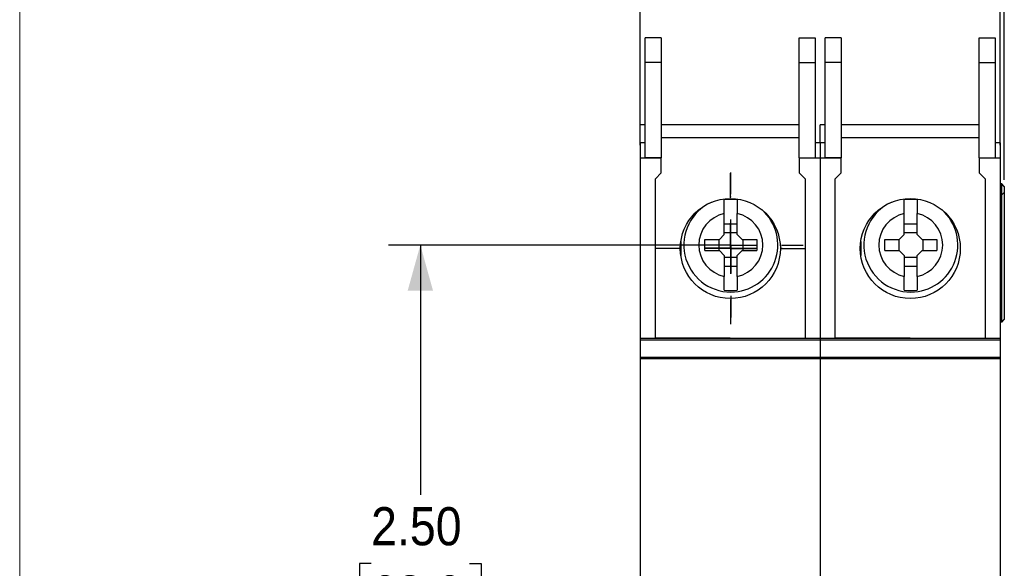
# Model space of a CAD drawing. Header units: inches. Extents: x 0 to 17, y 0 to 11.
# Tile 3 of 14: x 0 to 3.9, y 6 to 8.2. Entities that reach past the tile are written whole.
import ezdxf

# ---------------------------------------------------------------- set-up
doc = ezdxf.new("R2010")
doc.units = ezdxf.units.IN
doc.header["$MEASUREMENT"] = 0
doc.linetypes.add('SLD-Center', pattern=[0.75, 0.6, -0.05, 0.05, -0.05])
doc.linetypes.add('SLD-Solid', pattern=[0])
doc.layers.add('CENTER', color=40, linetype='SLD-Center')
doc.layers.add('SLD-DEFPOINTS', color=7, linetype='Continuous')
doc.layers.add('DIMENSIONS', color=140, linetype='SLD-Solid', lineweight=25)
doc.styles.add('SLDTEXTSTYLE0', font='GOTHIC.TTF', dxfattribs={"width": 0.913})
doc.dimstyles.new('SLDDIMSTYLE1', dxfattribs={"dimtxt": 0.15, "dimasz": 0.18, "dimexe": 0, "dimexo": 0.0625, "dimgap": 0.0375, "dimtad": 0, "dimtih": 1, "dimtoh": 1, "dimrnd": 1e-09, "dimzin": 4, "dimdsep": 46, "dimtxsty": 'SLDTEXTSTYLE0', "dimsah": 1, "dimcen": 0.09, "dimadec": 0, "dimazin": 1, "dimtfac": 1, "dimtofl": 0, "dimtmove": 0, "dimatfit": 3, "dimfxl": 0, "dimfrac": 2, "dimtolj": 1, "dimtzin": 12, "dimarcsym": 0})
doc.dimstyles.new('SLDDIMSTYLE3', dxfattribs={"dimtxt": 0.15, "dimasz": 0.18, "dimexe": 0, "dimexo": 0.0625, "dimgap": 0.0375, "dimtad": 0, "dimtih": 1, "dimtoh": 1, "dimrnd": 1e-09, "dimzin": 12, "dimdsep": 46, "dimtxsty": 'SLDTEXTSTYLE0', "dimsah": 1, "dimcen": 0.09, "dimadec": 0, "dimazin": 3, "dimtfac": 1, "dimtofl": 0, "dimtmove": 0, "dimatfit": 3, "dimfxl": 0, "dimfrac": 2, "dimtolj": 1, "dimtzin": 12, "dimarcsym": 0})

# ---------------------------------------------------------------- blocks, each defined once
blk = doc.blocks.new('Block2')
at = {"color": 7, "linetype": 'SLD-Solid', "lineweight": 18}
blk.add_line((0, 0), (0, 11), dxfattribs=at)
blk = doc.blocks.new('_D_7')
at = {"layer": 'DIMENSIONS'}
for p, q in [((2.7499, 7.3212), (1.4525, 7.3212)), ((1.5775, 7.3212), (1.5775, 6.339)), ((1.3835, 6.0681), (1.3378, 6.0681)), ((1.3378, 6.0681), (1.3378, 5.83)), ((1.7714, 6.0681), (1.8171, 6.0681)), ((1.8171, 6.0681), (1.8171, 5.83)), ((1.3378, 5.83), (1.3835, 5.83)), ((1.8171, 5.83), (1.7714, 5.83)), ((1.5775, 4.8173), (1.5775, 5.7995)), ((2.7499, 4.8173), (1.4525, 4.8173))]:
    blk.add_line(p, q, dxfattribs=at)
for points in [[(1.5775, 7.3212), (1.5275, 7.1412), (1.6275, 7.1412)], [(1.5775, 4.8173), (1.6275, 4.9973), (1.5275, 4.9973)]]:
    blk.add_solid(points, dxfattribs=at)
at = {"layer": 'DIMENSIONS', "char_height": 0.15, "attachment_point": 1, "style": 'SLDTEXTSTYLE0'}
for s, insert in [('2.50', (1.3835, 6.2902)), ('63.6', (1.3835, 6.0216))]:
    blk.add_mtext(s, dxfattribs=dict(at, insert=insert))
blk = doc.blocks.new('_D_8')
at = {"layer": 'DIMENSIONS'}
for p, q in [((2.4436, 7.7137), (2.4436, 8.776)), ((3.861, 7.7137), (3.861, 8.776)), ((2.4436, 8.651), (2.7811, 8.651)), ((2.9583, 8.6499), (2.9126, 8.6499)), ((2.9126, 8.6499), (2.9126, 8.4118)), ((3.3462, 8.6499), (3.392, 8.6499)), ((3.392, 8.6499), (3.392, 8.4118)), ((3.861, 8.651), (3.5235, 8.651)), ((2.9126, 8.4118), (2.9583, 8.4118)), ((3.392, 8.4118), (3.3462, 8.4118))]:
    blk.add_line(p, q, dxfattribs=at)
for points in [[(2.4436, 8.651), (2.6236, 8.601), (2.6236, 8.701)], [(3.861, 8.651), (3.681, 8.701), (3.681, 8.601)]]:
    blk.add_solid(points, dxfattribs=at)
at = {"layer": 'DIMENSIONS', "char_height": 0.15, "attachment_point": 1, "style": 'SLDTEXTSTYLE0'}
for s, insert in [('1.42', (2.9583, 8.872)), ('36.0', (2.9583, 8.6034))]:
    blk.add_mtext(s, dxfattribs=dict(at, insert=insert))
blk = doc.blocks.new('_D_9')
at = {"layer": 'DIMENSIONS'}
for p, q in [((2.4436, 7.7137), (2.4436, 9.5998)), ((3.8767, 7.5781), (3.8767, 9.5998)), ((2.4436, 9.4748), (2.789, 9.4748)), ((2.9662, 9.4736), (2.9205, 9.4736)), ((2.9205, 9.4736), (2.9205, 9.2355)), ((3.3541, 9.4736), (3.3998, 9.4736)), ((3.3998, 9.4736), (3.3998, 9.2355)), ((3.8767, 9.4748), (3.5314, 9.4748)), ((2.9205, 9.2355), (2.9662, 9.2355)), ((3.3998, 9.2355), (3.3541, 9.2355))]:
    blk.add_line(p, q, dxfattribs=at)
for points in [[(2.4436, 9.4748), (2.6236, 9.4248), (2.6236, 9.5248)], [(3.8767, 9.4748), (3.6967, 9.5248), (3.6967, 9.4248)]]:
    blk.add_solid(points, dxfattribs=at)
at = {"layer": 'DIMENSIONS', "char_height": 0.15, "attachment_point": 1, "style": 'SLDTEXTSTYLE0'}
for s, insert in [('1.43', (2.9662, 9.6957)), ('36.4', (2.9662, 9.4271))]:
    blk.add_mtext(s, dxfattribs=dict(at, insert=insert))
blk = doc.blocks.new('SW_CENTERMARKSYMBOL_1')
at = {"layer": 'CENTER', "color": 0}
for p, q in [((0, 0.2), (0, 0.2024)), ((0, 0), (0, 0.1)), ((-0.2, 0), (-0.2024, 0)), ((0, 0), (-0.1, 0)), ((0, 0), (0, -0.1)), ((0, 0), (0.1, 0)), ((0.2, 0), (0.2024, 0)), ((0, -0.2), (0, -0.2024))]:
    blk.add_line(p, q, dxfattribs=at)
blk = doc.blocks.new('SW_CENTERMARKSYMBOL_2')
at = {"layer": 'CENTER', "color": 0}
for p, q in [((0, 0.2), (0, 0.2969)), ((0, 0), (0, 0.1)), ((-0.2, 0), (-0.2969, 0)), ((0, 0), (-0.1, 0)), ((0, 0), (0, -0.1)), ((0, 0), (0.1, 0)), ((0.2, 0), (0.2969, 0)), ((0, -0.2), (0, -0.2969))]:
    blk.add_line(p, q, dxfattribs=at)
blk = doc.blocks.new('SW_CENTERMARKSYMBOL_3')
at = {"layer": 'CENTER', "color": 0}
for p, q in [((0, 0.2), (0, 0.285)), ((0, 0), (0, 0.1)), ((-0.2, 0), (-0.285, 0)), ((0, 0), (-0.1, 0)), ((0, 0), (0, -0.1)), ((0, 0), (0.1, 0)), ((0.2, 0), (0.285, 0)), ((0, -0.2), (0, -0.285))]:
    blk.add_line(p, q, dxfattribs=at)

msp = doc.modelspace()

# ---------------------------------------------------------------- linework, layer by layer
for p, q in [((2.5263, 8.1362), (2.4633, 8.1362)), ((2.4633, 8.0386), (2.4633, 8.1362)), ((2.5263, 8.1362), (2.5263, 8.0386)), ((3.0696, 8.1362), (3.1326, 8.1362)), ((3.0696, 8.0386), (3.0696, 8.1362)), ((3.0696, 8.1362), (3.1326, 8.1362)), ((3.0696, 8.1362), (3.0696, 8.1362)), ((3.1326, 8.1362), (3.1326, 8.0386)), ((3.1326, 8.1362), (3.1326, 8.1362)), ((3.235, 8.1362), (3.172, 8.1362)), ((3.172, 8.0386), (3.172, 8.1362)), ((3.235, 8.1362), (3.235, 8.0386)), ((3.7783, 8.1362), (3.8413, 8.1362)), ((3.7783, 8.0386), (3.7783, 8.1362)), ((3.7783, 8.1362), (3.8413, 8.1362)), ((3.7783, 8.1362), (3.7783, 8.1362)), ((3.8413, 8.1362), (3.8413, 8.0386)), ((3.8413, 8.1362), (3.8413, 8.1362)), ((2.4633, 7.6637), (2.4633, 8.0386)), ((2.5263, 8.0386), (2.4633, 8.0386)), ((2.5263, 8.0386), (2.5263, 7.6637)), ((3.0696, 8.0386), (3.1326, 8.0386)), ((3.0696, 7.6637), (3.0696, 8.0386)), ((3.1326, 8.0386), (3.1326, 7.6637)), ((3.172, 7.6637), (3.172, 8.0386)), ((3.235, 8.0386), (3.172, 8.0386)), ((3.235, 8.0386), (3.235, 7.6637)), ((3.7783, 8.0386), (3.8413, 8.0386)), ((3.7783, 7.6637), (3.7783, 8.0386)), ((3.8413, 8.0386), (3.8413, 7.6637)), ((2.4633, 7.7937), (2.4436, 7.7937)), ((2.4436, 7.7228), (2.4436, 7.7937)), ((3.0696, 7.7937), (2.5263, 7.7937)), ((3.172, 7.7937), (3.1523, 7.7937)), ((3.1523, 7.7228), (3.1523, 7.7937)), ((3.7783, 7.7937), (3.235, 7.7937)), ((2.4633, 7.7228), (2.4436, 7.7228)), ((2.4436, 7.7228), (2.4436, 7.6637)), ((3.0696, 7.7425), (2.5263, 7.7425)), ((3.1523, 7.7228), (3.1326, 7.7228)), ((3.172, 7.7228), (3.1523, 7.7228)), ((3.1523, 7.7228), (3.1523, 7.6637)), ((3.7783, 7.7425), (3.235, 7.7425)), ((3.861, 7.7228), (3.8413, 7.7228)), ((3.861, 7.7228), (3.861, 7.6637)), ((2.4436, 7.6637), (2.4633, 7.6637)), ((2.4436, 7.6637), (2.5263, 7.6637)), ((2.4436, 7.6637), (2.4436, 7.6637)), ((2.4436, 7.6637), (2.4436, 6.9551)), ((2.5263, 7.6637), (2.4633, 7.6637)), ((2.5263, 7.6047), (2.5263, 7.6637)), ((3.0696, 7.6637), (3.1326, 7.6637)), ((3.0696, 7.6637), (3.0696, 7.6047)), ((3.1326, 7.6637), (3.1523, 7.6637)), ((3.1326, 7.6637), (3.1523, 7.6637)), ((3.1523, 7.6637), (3.1523, 6.9551)), ((3.1523, 7.6637), (3.1523, 7.6637)), ((3.1523, 7.6637), (3.235, 7.6637)), ((3.1523, 7.6637), (3.172, 7.6637)), ((3.235, 7.6637), (3.172, 7.6637)), ((3.235, 7.6047), (3.235, 7.6637)), ((3.7783, 7.6637), (3.7783, 7.6047)), ((3.7783, 7.6637), (3.8413, 7.6637)), ((3.8413, 7.6637), (3.861, 7.6637)), ((3.8413, 7.6637), (3.861, 7.6637)), ((3.861, 7.6637), (3.861, 6.9551)), ((3.861, 7.6637), (3.861, 7.6637)), ((2.5027, 7.5811), (2.5263, 7.6047)), ((3.0696, 7.6047), (3.0932, 7.5811)), ((3.2113, 7.5811), (3.235, 7.6047)), ((3.7783, 7.6047), (3.8019, 7.5811)), ((2.5027, 6.957), (2.5027, 7.5811)), ((3.0932, 7.5811), (3.0932, 6.9551)), ((3.2113, 6.957), (3.2113, 7.5811)), ((3.8019, 7.5811), (3.8019, 6.9551)), ((3.8667, 7.5614), (3.861, 7.5614)), ((3.8667, 7.5614), (3.861, 7.5614)), ((3.8667, 7.5181), (3.8667, 7.5614)), ((3.8767, 7.5514), (3.8667, 7.5614)), ((3.8667, 7.5614), (3.8667, 7.5614)), ((3.8767, 7.5514), (3.8667, 7.5614)), ((3.8767, 7.5281), (3.8667, 7.5181)), ((3.8767, 7.5514), (3.8767, 7.5281)), ((3.8767, 7.5514), (3.8767, 7.5514)), ((3.8767, 7.5281), (3.8767, 7.0281)), ((3.8667, 7.5181), (3.861, 7.5181)), ((3.8667, 7.0181), (3.8667, 7.5181)), ((2.7743, 7.3626), (2.7743, 7.4446)), ((2.8255, 7.3626), (2.8255, 7.4446)), ((3.483, 7.3626), (3.483, 7.4446)), ((3.5342, 7.3626), (3.5342, 7.4446)), ((2.7743, 7.4045), (2.8255, 7.4045)), ((3.483, 7.4045), (3.5342, 7.4045)), ((2.8255, 7.3685), (2.7743, 7.3685)), ((3.5342, 7.3685), (3.483, 7.3685)), ((2.6031, 7.3352), (2.6031, 7.2797)), ((2.6976, 7.3429), (2.7547, 7.3429)), ((2.6976, 7.2996), (2.6976, 7.3429)), ((2.7527, 7.3429), (2.7527, 7.2996)), ((2.7743, 7.3626), (2.7547, 7.3429)), ((2.8452, 7.3429), (2.8255, 7.3626)), ((2.8452, 7.3429), (2.9023, 7.3429)), ((2.8472, 7.3429), (2.8472, 7.2996)), ((2.9023, 7.3429), (2.9023, 7.2996)), ((3.3117, 7.3352), (3.3117, 7.2797)), ((3.4062, 7.3429), (3.4633, 7.3429)), ((3.4062, 7.2996), (3.4062, 7.3429)), ((3.4613, 7.3429), (3.4613, 7.2996)), ((3.483, 7.3626), (3.4633, 7.3429)), ((3.5539, 7.3429), (3.5342, 7.3626)), ((3.5539, 7.3429), (3.611, 7.3429)), ((3.5558, 7.3429), (3.5558, 7.2996)), ((3.611, 7.3429), (3.611, 7.2996)), ((2.6976, 7.2996), (2.7547, 7.2996)), ((2.7547, 7.2996), (2.7743, 7.2799)), ((2.8255, 7.2799), (2.8452, 7.2996)), ((2.8452, 7.2996), (2.9023, 7.2996)), ((3.4062, 7.2996), (3.4633, 7.2996)), ((3.4633, 7.2996), (3.483, 7.2799)), ((3.5342, 7.2799), (3.5539, 7.2996)), ((3.5539, 7.2996), (3.611, 7.2996)), ((2.7743, 7.2799), (2.7743, 7.1979)), ((2.7743, 7.274), (2.8255, 7.274)), ((2.8255, 7.1979), (2.8255, 7.2799)), ((3.483, 7.2799), (3.483, 7.1979)), ((3.483, 7.274), (3.5342, 7.274)), ((3.5342, 7.1979), (3.5342, 7.2799)), ((2.7743, 7.2379), (2.8255, 7.2379)), ((3.483, 7.2379), (3.5342, 7.2379)), ((3.8667, 7.0181), (3.861, 7.0181)), ((3.8667, 7.0181), (3.8767, 7.0281)), ((2.4436, 6.9551), (3.1523, 6.9551)), ((2.4436, 6.9551), (2.4436, 6.9489)), ((2.4436, 6.9551), (3.0932, 6.9551)), ((2.4436, 6.9551), (2.4436, 6.9551)), ((2.4436, 6.9489), (3.1523, 6.9489)), ((2.4436, 6.9489), (2.4436, 6.8802)), ((2.5027, 6.957), (3.0932, 6.9551)), ((2.5027, 6.957), (3.0932, 6.9551)), ((3.0932, 6.9551), (3.1523, 6.9551)), ((3.1523, 6.9551), (3.1523, 6.9489)), ((3.1523, 6.9551), (3.1523, 6.9551)), ((3.1523, 6.9551), (3.861, 6.9551)), ((3.1523, 6.9551), (3.8019, 6.9551)), ((3.1523, 6.9489), (3.1523, 6.8802)), ((3.1523, 6.9489), (3.861, 6.9489)), ((3.2113, 6.957), (3.8019, 6.9551)), ((3.2113, 6.957), (3.8019, 6.9551)), ((3.8019, 6.9551), (3.861, 6.9551)), ((3.861, 6.9551), (3.861, 6.9489)), ((3.861, 6.9551), (3.861, 6.9551)), ((3.861, 6.9489), (3.861, 6.8802)), ((2.4436, 6.8802), (3.1523, 6.8802)), ((2.4436, 6.8802), (2.4436, 6.8747)), ((2.4436, 6.8747), (3.1523, 6.8747)), ((2.4436, 6.8747), (2.4436, 6.0049)), ((3.1523, 6.8802), (3.1523, 6.8747)), ((3.1523, 6.8802), (3.861, 6.8802)), ((3.1523, 6.8747), (3.1523, 6.0049)), ((3.1523, 6.8747), (3.861, 6.8747)), ((3.861, 6.8802), (3.861, 6.8747)), ((3.861, 6.8747), (3.861, 6.0049))]:
    msp.add_line(p, q)
for centre in [(2.798, 7.3074), (3.5066, 7.3074)]:
    msp.add_circle(centre, 0.1969)
for centre, radius, start, end in [((2.7999, 7.3212), 0.185, 114.9405, 270), ((2.7999, 7.3212), 0.1791, 81.7868, 98.2132), ((3.5086, 7.3212), 0.185, 114.9405, 270), ((3.5086, 7.3212), 0.1791, 81.7868, 98.2132), ((2.7999, 7.3212), 0.126, 101.7198, 258.2802), ((2.7999, 7.3212), 0.185, 270, 48.7991), ((2.7999, 7.3212), 0.126, 281.7198, 78.2802), ((3.5086, 7.3212), 0.126, 101.7198, 258.2802), ((3.5086, 7.3212), 0.185, 270, 48.7991), ((3.5086, 7.3212), 0.126, 281.7198, 78.2802), ((2.7999, 7.3212), 0.1791, 261.7868, 278.2132), ((3.5086, 7.3212), 0.1791, 261.7868, 278.2132)]:
    msp.add_arc(centre, radius, start, end)
for points in [[(2.7743, 7.4446), (2.7743, 7.4626), (2.7743, 7.4806), (2.7743, 7.4985)], [(2.8255, 7.4985), (2.8255, 7.4806), (2.8255, 7.4626), (2.8255, 7.4446)], [(3.483, 7.4446), (3.483, 7.4626), (3.483, 7.4806), (3.483, 7.4985)], [(3.5342, 7.4985), (3.5342, 7.4806), (3.5342, 7.4626), (3.5342, 7.4446)], [(2.7743, 7.1439), (2.7743, 7.1619), (2.7743, 7.1798), (2.7743, 7.1979)], [(2.8255, 7.1979), (2.8255, 7.1798), (2.8255, 7.1619), (2.8255, 7.1439)], [(3.483, 7.1439), (3.483, 7.1619), (3.483, 7.1798), (3.483, 7.1979)], [(3.5342, 7.1979), (3.5342, 7.1798), (3.5342, 7.1619), (3.5342, 7.1439)]]:
    msp.add_open_spline(points, degree=3)

# ---------------------------------------------------------------- block references
at = {"layer": 'CENTER'}
for name, p in [('SW_CENTERMARKSYMBOL_2', (2.798, 7.3074)), ('SW_CENTERMARKSYMBOL_3', (2.7999, 7.3212)), ('SW_CENTERMARKSYMBOL_1', (2.7999, 7.3094))]:
    msp.add_blockref(name, p, dxfattribs=at)
at = {"layer": 'SLD-DEFPOINTS'}
msp.add_blockref('Block2', (0, 0), dxfattribs=at)

# ---------------------------------------------------------------- dimensions: what is measured, and where the dimension line sits
at = {"layer": 'DIMENSIONS'}
for base, p2, picture, middle in [((3.8767, 9.4748), (3.8767, 7.5281), '_D_9', (3.1602, 9.4748)), ((3.861, 8.651), (3.861, 7.6637), '_D_8', (3.1523, 8.651))]:
    dim = msp.add_linear_dim(base=base, p1=(2.4436, 7.6637), p2=p2, dimstyle='SLDDIMSTYLE3', dxfattribs=at)
    dim.commit()
    dim.dimension.update_dxf_attribs({"geometry": picture, "text_midpoint": middle, "dimtype": 160})
dim = msp.add_linear_dim(base=(1.5775, 4.8173), p1=(2.7999, 7.3212), p2=(2.7999, 4.8173), angle=90, dimstyle='SLDDIMSTYLE1', dxfattribs=at)
dim.commit()
dim.dimension.update_dxf_attribs({"geometry": '_D_7', "text_midpoint": (1.5775, 6.0692), "dimtype": 160})

doc.saveas('drawing.dxf')
